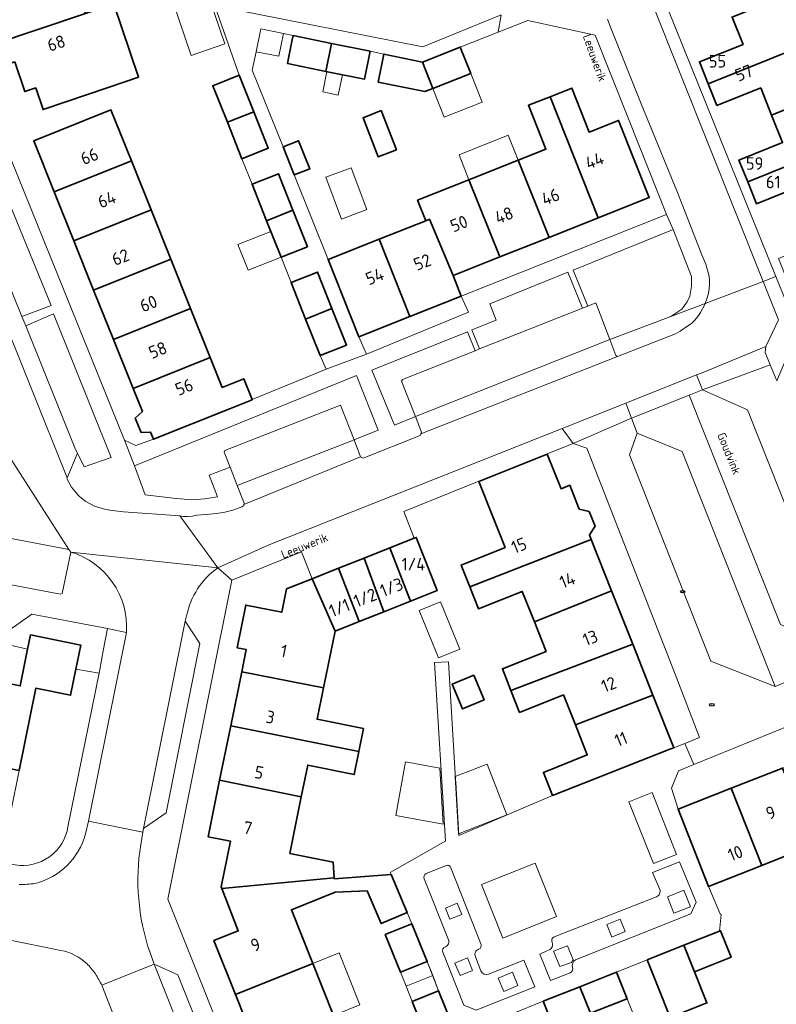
# Model space of a CAD drawing. Header units: metres. Extents: x 149984 to 156489, y 469398 to 478068.
# Tile 239 of 256: x 153401 to 153482, y 472098 to 472204. Entities that reach past the tile are written whole.
import ezdxf
from ezdxf.enums import TextEntityAlignment as Align

# ---------------------------------------------------------------- set-up
doc = ezdxf.new("R2010")
doc.units = ezdxf.units.M
doc.header["$LTSCALE"] = 0.75
for name, color, linetype, lineweight in [('B-WE-GR-BEPLANTING_CULTUUR_HEESTERS-GV', 252, 'Continuous', 18), ('B-WE-GR-GROENVOORZIENING-GV', 252, 'Continuous', 18), ('B-WE-IE-MEUBILAIR-S', 252, 'Continuous', 25), ('B-WE-OG-BEBOUWING-GV', 6, 'Continuous', 35), ('B-WE-OG-BEBOUWING-T18', 1, 'Continuous', 18), ('B-WE-OG-BEBOUWING_LAGE TRAFO-GV', 6, 'Continuous', 18), ('B-WE-OG-BEBOUWING_LUIFEL-GV', 6, 'Continuous', 18), ('B-WE-OG-BEBOUWING_OVERBOUWING-GV', 6, 'Continuous', 18), ('B-WE-OG-TERREIN_BEGROEID-GV', 252, 'Continuous', 18), ('B-WE-OG-TERREIN_ERF-GV', 252, 'Continuous', 18), ('B-WE-OG-TOPOGRAFIE-T18', 7, 'Continuous', 18), ('B-WE-VH-OPENVERHARDING_BETONSTRAATSTEEN-GV', 252, 'Continuous', 18), ('B-WE-VH-OPENVERHARDING_TEGEL-GV', 252, 'Continuous', 18)]:
    doc.layers.add(name, color=color, linetype=linetype, lineweight=lineweight)
doc.styles.add('NLCS-ISO', font='NLCS-ISO.ttf')
doc.styles.add('NLCS-ISO-M500-T18', font='NLCS-ISO.ttf', dxfattribs={"height": 0.9})
doc.styles.add('NLCS-ISO-M750-T18', font='NLCS-ISO.ttf', dxfattribs={"height": 1.35})

# ---------------------------------------------------------------- blocks, each defined once
blk = doc.blocks.new('SIE-MEUBILAIR_PUT_RIOOLPUT-SO')
blk.add_ellipse((0, 0), major_axis=(1.25, 0), ratio=0.54)
at = {"style": 'NLCS-ISO'}
blk.add_text('ri', height=0.75, dxfattribs=at).set_placement((-0.04, 0.07), align=Align.MIDDLE_CENTER)
blk = doc.blocks.new('SIE-MEUBILAIR_PUT_KOLK-SO')
blk.add_ellipse((0, 0), major_axis=(1.25, 0), ratio=0.54)
at = {"style": 'NLCS-ISO'}
blk.add_text('klk', height=0.75, dxfattribs=at).set_placement((0.03, 0), align=Align.MIDDLE_CENTER)

msp = doc.modelspace()

# ---------------------------------------------------------------- linework, layer by layer
at = {"layer": 'B-WE-GR-BEPLANTING_CULTUUR_HEESTERS-GV', "flags": 128}
for points in [[(153401.172, 472172.541), (153404.3, 472173.7), (153397.62, 472190.04), (153394.491, 472188.732), (153394.63, 472188.62)], [(153464.418, 472170.055), (153470.98, 472172.54), (153472.18, 472173.31), (153472.74, 472174.11), (153473.02, 472174.72), (153473.21, 472175.8), (153473.22, 472176.19), (153473.21, 472176.83), (153471.23, 472181.88), (153460.491, 472177.529), (153462.051, 472173.654), (153462.9, 472173.99)], [(153450.397, 472169.037), (153461.463, 472173.421), (153459.888, 472177.285), (153451.51, 472173.89), (153452.18, 472172.12), (153449.59, 472171.078)], [(153401.59, 472171.514), (153406.931, 472158.224), (153407.139, 472157.81), (153407.87, 472156.35), (153410.78, 472157.35), (153404.58, 472172.81)], [(153443.501, 472161.769), (153442.02, 472165.55), (153442.1, 472165.75), (153449.914, 472168.846), (153449.091, 472170.877), (153438.81, 472166.74), (153441.24, 472160.84)], [(153436.897, 472159.236), (153439.49, 472160.31), (153437.18, 472166.16), (153413.27, 472156.44), (153414.44, 472153.34), (153417.453, 472152.979), (153419.421, 472152.808), (153420.833, 472152.915), (153422.224, 472153.107), (153421.325, 472155.463), (153423.556, 472156.314), (153422.92, 472157.92), (153423, 472158.11), (153435.45, 472162.97)], [(153472.966, 472164.062), (153466.75, 472161.59), (153467.357, 472159.984), (153472.194, 472158.009), (153482.225, 472132.702), (153486.145, 472134.361), (153487.29, 472135.074), (153488.014, 472135.833), (153488.669, 472136.873), (153482.78, 472139.373)]]:
    msp.add_lwpolyline(points, close=True, dxfattribs=at)
for points in [[(153406.429, 472147.173), (153405.5, 472142.72), (153405.31, 472142.65), (153399.42, 472143.77), (153399.2, 472143.79), (153398.97, 472143.57), (153398.57, 472141.68), (153398.45, 472141.52), (153398.28, 472141.4), (153385.14, 472143.81), (153384.51, 472141.99), (153384.76, 472141.76), (153399.75, 472138.74), (153402.22, 472140.5), (153410.374, 472138.937)], [(153410.374, 472138.937), (153412.418, 472138.533)], [(153406.97, 472134.574), (153406.403, 472131.767), (153402.659, 472132.524), (153400.866, 472123.663), (153399.99, 472119.23), (153398.765, 472113.838), (153399.848, 472113.625), (153400.443, 472113.507)], [(153406.118, 472117.6), (153409.481, 472134.147), (153406.97, 472134.574)]]:
    msp.add_lwpolyline(points, dxfattribs=at)
at = {"layer": 'B-WE-GR-BEPLANTING_CULTUUR_HEESTERS-GV'}
for points in [[(153412.418, 472138.533, 0.3482773), (153406.429, 472147.173)], [(153400.443, 472113.507, 0.4146203), (153406.118, 472117.6)]]:
    msp.add_lwpolyline(points, format="xyb", dxfattribs=at)
at = {"layer": 'B-WE-GR-GROENVOORZIENING-GV', "flags": 128}
for points in [[(153473.083, 472109), (153472.383, 472110.767), (153470.618, 472110.068), (153471.318, 472108.301)], [(153447.206, 472107.655), (153448.487, 472108.168), (153448.004, 472109.374), (153446.723, 472108.861)], [(153466.078, 472106.33), (153465.526, 472107.671), (153464.085, 472107.078), (153464.637, 472105.737)], [(153460.488, 472103.29), (153459.869, 472104.802), (153458.362, 472104.211), (153459.027, 472102.574), (153460.298, 472102.996)], [(153448.302, 472101.606), (153449.644, 472102.155), (153449.096, 472103.494), (153447.754, 472102.945)], [(153454.533, 472100.522), (153453.935, 472101.963), (153452.413, 472101.331), (153453.011, 472099.89)]]:
    msp.add_lwpolyline(points, close=True, dxfattribs=at)
at = {"layer": 'B-WE-OG-BEBOUWING-GV', "flags": 128}
for points in [[(153397.767, 472207.725), (153398.782, 472204.719), (153392.107, 472202.463), (153392.917, 472200.069), (153408.009, 472205.131), (153406.178, 472210.551)], [(153475.003, 472197.579), (153488.021, 472202.815), (153485.894, 472208.102), (153477.57, 472204.755), (153478.755, 472201.809), (153474.06, 472199.921)], [(153408.009, 472205.131), (153392.917, 472200.069), (153393.726, 472197.675), (153400.393, 472199.929), (153401.473, 472196.737), (153402.648, 472197.134), (153403.436, 472194.804), (153410.54, 472197.206), (153413.707, 472198.277), (153411.043, 472206.157)], [(153488.021, 472202.815), (153475.003, 472197.579), (153475.945, 472195.236), (153480.649, 472197.128), (153481.832, 472194.187), (153490.146, 472197.531), (153492.866, 472198.625), (153490.741, 472203.909)], [(153430.292, 472202.499), (153429.844, 472200.317), (153429.763, 472199.923), (153429.729, 472199.759), (153433.864, 472198.911), (153434.48, 472201.919), (153430.346, 472202.766), (153430.296, 472202.52)], [(153434.48, 472201.919), (153433.864, 472198.911), (153438.007, 472198.062), (153438.624, 472201.07)], [(153445.389, 472197.062), (153449.451, 472198.663), (153448.318, 472201.516), (153444.265, 472199.909)], [(153445.389, 472197.062), (153444.265, 472199.909), (153440.113, 472200.765), (153439.497, 472197.757), (153444.532, 472196.725)], [(153426.103, 472194.56), (153424.54, 472198.489), (153421.705, 472197.362), (153423.271, 472193.425)], [(153492.267, 472192.258), (153490.146, 472197.531), (153481.832, 472194.187), (153483.014, 472191.246), (153478.31, 472189.354), (153479.255, 472187.007)], [(153454.56, 472189.35), (153457.876, 472181.043), (153463.164, 472183.142), (153457.991, 472196.185), (153455.668, 472195.264), (153457.544, 472190.533)], [(153463.164, 472183.142), (153468.659, 472185.324), (153465.361, 472193.633), (153462.192, 472192.376), (153460.316, 472197.107), (153457.991, 472196.185)], [(153404.641, 472185.958), (153412.938, 472189.283), (153410.743, 472194.759), (153402.445, 472191.433)], [(153426.103, 472194.56), (153423.271, 472193.425), (153424.832, 472189.499), (153427.667, 472190.627)], [(153439.811, 472194.684), (153437.864, 472193.926), (153439.51, 472189.698), (153441.457, 472190.456)], [(153492.267, 472192.258), (153479.255, 472187.007), (153480.199, 472184.659), (153484.902, 472186.551), (153486.087, 472183.606), (153494.418, 472186.91)], [(153429.265, 472190.77), (153430.467, 472187.761), (153432.128, 472188.424), (153430.925, 472191.433)], [(153406.762, 472180.667), (153415.06, 472183.993), (153412.938, 472189.283), (153404.641, 472185.958)], [(153454.56, 472189.35), (153449.262, 472187.25), (153452.578, 472178.94), (153457.876, 472181.043)], [(153427.484, 472182.832), (153430.315, 472183.967), (153428.757, 472187.884), (153425.923, 472186.757)], [(153445.001, 472182.986), (153447.551, 472176.944), (153452.578, 472178.94), (153449.262, 472187.25), (153443.731, 472185.057), (153444.616, 472182.826)], [(153415.06, 472183.993), (153406.762, 472180.667), (153408.883, 472175.377), (153417.181, 472178.702)], [(153430.315, 472183.967), (153427.484, 472182.832), (153429.042, 472178.913), (153431.877, 472180.041)], [(153447.551, 472176.944), (153445.001, 472182.986), (153444.616, 472182.826), (153439.588, 472180.834), (153442.886, 472172.514), (153448.435, 472174.713)], [(153442.886, 472172.514), (153439.588, 472180.834), (153434.104, 472178.66), (153437.402, 472170.34)], [(153419.311, 472173.39), (153417.181, 472178.702), (153408.883, 472175.377), (153411.014, 472170.063)], [(153431.693, 472172.247), (153434.524, 472173.385), (153432.967, 472177.299), (153430.132, 472176.172)], [(153421.423, 472168.121), (153419.311, 472173.39), (153411.014, 472170.063), (153413.127, 472164.794)], [(153434.524, 472173.385), (153431.693, 472172.247), (153433.256, 472168.318), (153436.091, 472169.445)], [(153423.623, 472162.635), (153425.938, 472163.563), (153425.929, 472163.586), (153425.03, 472165.829), (153422.714, 472164.901), (153421.423, 472168.121), (153413.127, 472164.794), (153414.133, 472162.285), (153413.359, 472161.593), (153413.993, 472160.044), (153415.012, 472160.092), (153415.326, 472159.309)], [(153449.363, 472143.423), (153462.416, 472148.539), (153462.221, 472149.031), (153462.827, 472149.948), (153462.196, 472151.537), (153461.127, 472151.791), (153460.11, 472154.357), (153459.172, 472153.985), (153457.694, 472157.693), (153450.31, 472154.751), (153451.78, 472151.055), (153453.145, 472147.653), (153448.432, 472145.77)], [(153440.738, 472147.615), (153442.988, 472141.897), (153445.83, 472143.03), (153443.584, 472148.743), (153443.365, 472148.656)], [(153464.609, 472143.01), (153462.416, 472148.539), (153449.363, 472143.423), (153450.294, 472141.076), (153455.006, 472142.945), (153456.306, 472139.665)], [(153442.988, 472141.897), (153440.738, 472147.615), (153437.972, 472146.518), (153440.121, 472140.755)], [(153437.972, 472146.518), (153435.22, 472145.427), (153437.457, 472139.693), (153440.121, 472140.755)], [(153432.394, 472144.307), (153434.856, 472138.656), (153437.457, 472139.693), (153435.22, 472145.427)], [(153434.856, 472138.656), (153432.394, 472144.307), (153429.631, 472143.211), (153429.118, 472140.692), (153425.256, 472141.476), (153424.317, 472136.871), (153425.297, 472136.672), (153424.812, 472134.29), (153433.611, 472132.549)], [(153453.786, 472132.271), (153466.884, 472137.274), (153464.609, 472143.01), (153456.306, 472139.665), (153457.567, 472136.486), (153452.855, 472134.617)], [(153400.866, 472123.663), (153402.659, 472132.524), (153406.403, 472131.767), (153406.97, 472134.574), (153407.492, 472137.158), (153402.091, 472138.248), (153401.782, 472136.718), (153400.985, 472132.767), (153396.848, 472133.6), (153395.083, 472124.827)], [(153466.884, 472137.274), (153453.786, 472132.271), (153454.716, 472129.924), (153459.428, 472131.793), (153460.709, 472128.564), (153469.063, 472131.778)], [(153424.812, 472134.29), (153423.627, 472128.479), (153437.403, 472125.696), (153437.902, 472128.167), (153432.924, 472129.181), (153433.611, 472132.549)], [(153447.451, 472132.948), (153448.557, 472130.292), (153450.888, 472131.263), (153449.783, 472133.919)], [(153460.709, 472128.564), (153461.989, 472125.335), (153457.277, 472123.466), (153458.261, 472120.984), (153462.973, 472122.852), (153470.893, 472125.943), (153471.312, 472126.107), (153469.063, 472131.778)], [(153422.434, 472122.631), (153431.225, 472120.847), (153431.917, 472124.243), (153436.904, 472123.227), (153437.403, 472125.696), (153423.627, 472128.479)], [(153477.484, 472121.755), (153480.762, 472113.44), (153483.363, 472114.466), (153484.982, 472110.46), (153485.633, 472110.184), (153488.149, 472111.201), (153486.352, 472115.646), (153483.003, 472123.93)], [(153431.225, 472120.847), (153422.434, 472122.631), (153421.192, 472116.539), (153423.612, 472116.046), (153422.59, 472111.16), (153422.666, 472110.966), (153434.764, 472112.116), (153434.636, 472113.799), (153429.982, 472114.748)], [(153480.762, 472113.44), (153477.484, 472121.755), (153471.759, 472119.498), (153475.038, 472111.181)], [(153424.143, 472099.547), (153432.468, 472102.887), (153430.155, 472108.676), (153434.882, 472110.565), (153438.324, 472110.703), (153439.805, 472107.197), (153442.618, 472108.384), (153440.9, 472112.454), (153434.774, 472111.988), (153434.764, 472112.116), (153422.666, 472110.966), (153424.432, 472106.422), (153421.814, 472105.376)], [(153443.131, 472107.169), (153440.259, 472106.013), (153441.895, 472101.947), (153444.767, 472103.103)], [(153473.524, 472101.99), (153477.47, 472103.562), (153476.331, 472106.423), (153476.204, 472106.372), (153472.396, 472104.855)], [(153472.396, 472104.855), (153468.439, 472103.279), (153469.579, 472100.418), (153470.913, 472097.07), (153474.858, 472098.642), (153473.524, 472101.99)], [(153432.468, 472102.887), (153424.143, 472099.547), (153426.376, 472093.959), (153434.695, 472097.313)], [(153462.338, 472097.534), (153466.174, 472099.062), (153466.28, 472099.104), (153465.14, 472101.965), (153461.189, 472100.391)], [(153447.571, 472096.027), (153445.994, 472099.946), (153443.16, 472098.805), (153444.735, 472094.89)], [(153462.338, 472097.534), (153461.189, 472100.391), (153457.257, 472098.825), (153458.396, 472095.964)]]:
    msp.add_lwpolyline(points, close=True, dxfattribs=at)
at = {"layer": 'B-WE-OG-BEBOUWING_LAGE TRAFO-GV', "flags": 128}
msp.add_lwpolyline([(153429.304, 472202.978), (153426.854, 472203.476), (153426.356, 472201.026), (153428.806, 472200.528)], close=True, dxfattribs=at)
at = {"layer": 'B-WE-OG-BEBOUWING_LUIFEL-GV', "flags": 128}
for points in [[(153433.975, 472198.888), (153433.527, 472196.702), (153435.207, 472196.357), (153435.655, 472198.544)], [(153449.451, 472198.663), (153445.389, 472197.062), (153446.613, 472193.979), (153450.671, 472195.591)], [(153449.262, 472187.25), (153454.56, 472189.35), (153453.492, 472192.027), (153448.199, 472189.915)], [(153429.042, 472178.913), (153427.942, 472181.679), (153424.395, 472180.268), (153425.495, 472177.502)], [(153432.468, 472102.887), (153434.695, 472097.313), (153437.54, 472098.454), (153435.305, 472104.025)], [(153441.895, 472101.947), (153442.498, 472100.449), (153445.37, 472101.605), (153444.767, 472103.103)], [(153445.37, 472101.605), (153442.498, 472100.449), (153443.16, 472098.805), (153445.994, 472099.946)], [(153462.338, 472097.534), (153463.289, 472095.168), (153467.226, 472096.752), (153466.28, 472099.104)]]:
    msp.add_lwpolyline(points, close=True, dxfattribs=at)
at = {"layer": 'B-WE-OG-BEBOUWING_OVERBOUWING-GV', "flags": 128}
for points in [[(153419.36, 472200.634), (153422.984, 472201.86), (153420.479, 472209.264), (153420.172, 472209.16), (153416.855, 472208.037)], [(153433.863, 472187.515), (153435.549, 472183.012), (153438.271, 472184.03), (153436.586, 472188.534)], [(153446.194, 472141.828), (153443.899, 472140.887), (153445.99, 472135.788), (153448.285, 472136.73)], [(153446.129, 472123.898), (153442.437, 472124.579), (153441.378, 472118.835), (153446.5, 472117.891)], [(153451.226, 472124.358), (153447.797, 472123.029), (153448.136, 472116.864), (153453.348, 472118.883)]]:
    msp.add_lwpolyline(points, close=True, dxfattribs=at)
at = {"layer": 'B-WE-OG-TERREIN_BEGROEID-GV', "flags": 128}
for points in [[(153405.352, 472104.3), (153399.731, 472105.422)], [(153438.384, 472023.13), (153423.695, 472060.073), (153425.609, 472060.806), (153425.167, 472061.88), (153411.402, 472096.338), (153409.749, 472100.558)]]:
    msp.add_lwpolyline(points, dxfattribs=at)
at = {"layer": 'B-WE-OG-TERREIN_BEGROEID-GV'}
for points in [[(153408.133, 472102.892, 0.1381644), (153405.352, 472104.3)], [(153409.066, 472101.769, 0.0467429), (153408.133, 472102.892)], [(153409.749, 472100.558, 0.04541), (153409.066, 472101.769)]]:
    msp.add_lwpolyline(points, format="xyb", dxfattribs=at)
at = {"layer": 'B-WE-OG-TERREIN_ERF-GV', "flags": 128}
for points in [[(153400.703, 472226.749), (153403.194, 472227.591), (153405.009, 472222.221), (153406.839, 472216.778), (153404.356, 472215.943), (153406.178, 472210.551), (153408.009, 472205.131), (153411.043, 472206.157), (153413.707, 472198.277), (153410.54, 472197.206), (153403.436, 472194.804), (153402.648, 472197.134), (153401.473, 472196.737), (153400.393, 472199.929)], [(153398.49, 472193.06), (153412.2, 472159.22), (153413.42, 472158.63), (153415.326, 472159.309), (153415.012, 472160.092), (153413.993, 472160.044), (153413.359, 472161.593), (153414.133, 472162.285), (153413.127, 472164.794), (153411.014, 472170.063), (153408.883, 472175.377), (153406.762, 472180.667), (153404.641, 472185.958), (153402.445, 472191.433), (153410.743, 472194.759), (153412.938, 472189.283), (153415.06, 472183.993), (153417.181, 472178.702), (153419.311, 472173.39), (153421.423, 472168.121), (153422.714, 472164.901), (153425.03, 472165.829), (153425.929, 472163.586), (153433.89, 472166.87), (153433.256, 472168.318), (153431.693, 472172.247), (153430.132, 472176.172), (153429.042, 472178.913), (153427.484, 472182.832), (153425.923, 472186.757), (153424.832, 472189.499), (153423.271, 472193.425), (153421.705, 472197.362), (153424.54, 472198.489), (153416.515, 472221.424)], [(153423.26, 472205.72), (153444.3, 472201.55), (153452.73, 472205)], [(153470.65, 472205.64), (153482.281, 472176.82), (153483.92, 472172.76), (153484.17, 472172.69), (153484.89, 472170.6), (153490.421, 472172.83), (153489.156, 472175.975), (153484.453, 472174.084), (153483.511, 472176.426), (153482.568, 472178.768), (153487.272, 472180.66), (153486.087, 472183.606), (153484.902, 472186.551), (153480.199, 472184.659), (153479.255, 472187.007), (153478.31, 472189.354), (153483.014, 472191.246), (153481.832, 472194.187), (153480.649, 472197.128), (153475.945, 472195.236), (153475.003, 472197.579), (153474.06, 472199.921), (153478.755, 472201.809), (153477.57, 472204.755)], [(153426.376, 472093.959), (153424.143, 472099.547), (153421.814, 472105.376), (153424.432, 472106.422), (153422.666, 472110.966), (153422.59, 472111.16), (153423.612, 472116.046), (153421.192, 472116.539), (153422.434, 472122.631), (153423.627, 472128.479), (153424.812, 472134.29), (153425.297, 472136.672), (153424.317, 472136.871), (153425.256, 472141.476), (153429.118, 472140.692), (153429.631, 472143.211), (153432.394, 472144.307), (153431.253, 472147.188), (153423.76, 472144.14), (153416.879, 472109.82), (153433.935, 472067.093)], [(153483.363, 472114.466), (153480.762, 472113.44), (153475.038, 472111.181), (153476.3, 472108.23), (153476.383, 472108.168), (153476.204, 472106.372), (153476.331, 472106.423), (153477.47, 472103.562), (153473.524, 472101.99), (153474.858, 472098.642), (153470.913, 472097.07), (153469.579, 472100.418), (153468.439, 472103.279), (153465.14, 472101.965), (153466.28, 472099.104), (153466.174, 472099.062), (153462.338, 472097.534)], [(153444.735, 472094.89), (153443.16, 472098.805), (153445.994, 472099.946), (153444.767, 472103.103), (153441.895, 472101.947), (153440.259, 472106.013), (153443.131, 472107.169), (153442.618, 472108.384), (153439.805, 472107.197), (153438.324, 472110.703), (153434.882, 472110.565), (153430.155, 472108.676), (153432.468, 472102.887), (153434.695, 472097.313)], [(153458.396, 472095.964), (153457.257, 472098.825), (153453.912, 472097.492)]]:
    msp.add_lwpolyline(points, dxfattribs=at)
for points in [[(153449.262, 472187.25), (153454.56, 472189.35), (153457.544, 472190.533), (153455.668, 472195.264), (153457.991, 472196.185), (153460.316, 472197.107), (153462.192, 472192.376), (153465.361, 472193.633), (153468.659, 472185.324), (153463.164, 472183.142), (153457.876, 472181.043), (153452.578, 472178.94), (153447.551, 472176.944), (153448.435, 472174.713), (153470.5, 472183.5), (153466.44, 472193.81), (153462.83, 472202.81), (153455.58, 472204.39), (153452.405, 472203.133), (153448.318, 472201.516), (153449.451, 472198.663), (153445.389, 472197.062), (153444.532, 472196.725), (153439.497, 472197.757), (153440.113, 472200.765), (153438.624, 472201.07), (153438.007, 472198.062), (153433.864, 472198.911), (153429.729, 472199.759), (153429.763, 472199.923), (153429.844, 472200.317), (153430.292, 472202.499), (153430.296, 472202.52), (153430.346, 472202.766), (153429.304, 472202.978), (153428.806, 472200.528), (153426.356, 472201.026), (153425.955, 472199.053), (153429.265, 472190.77), (153430.925, 472191.433), (153432.128, 472188.424), (153430.467, 472187.761), (153434.104, 472178.66), (153439.588, 472180.834), (153444.616, 472182.826), (153443.731, 472185.057)], [(153439.811, 472194.684), (153441.457, 472190.456), (153439.51, 472189.698), (153437.864, 472193.926)], [(153442.886, 472172.514), (153437.402, 472170.34), (153438.24, 472168.47), (153449.22, 472172.99), (153448.435, 472174.713)], [(153462.416, 472148.539), (153464.609, 472143.01), (153466.884, 472137.274), (153469.063, 472131.778), (153471.312, 472126.107), (153472.494, 472126.586), (153474.06, 472127.22), (153471.46, 472134.03), (153461.94, 472158.37), (153460.48, 472158.85), (153450.49, 472154.87), (153442.27, 472151.53), (153443.365, 472148.656), (153443.584, 472148.743), (153445.83, 472143.03), (153442.988, 472141.897), (153440.121, 472140.755), (153437.457, 472139.693), (153434.856, 472138.656), (153433.611, 472132.549), (153432.924, 472129.181), (153437.902, 472128.167), (153437.403, 472125.696), (153436.904, 472123.227), (153431.917, 472124.243), (153431.225, 472120.847), (153429.982, 472114.748), (153434.636, 472113.799), (153434.764, 472112.116), (153434.774, 472111.988), (153440.9, 472112.454), (153440.8, 472112.69), (153446.51, 472115.96), (153446.726, 472116.052), (153445.551, 472135.272), (153447.077, 472135.342), (153447.817, 472122.695), (153447.835, 472122.382), (153448.169, 472116.669), (153458.261, 472120.984), (153457.277, 472123.466), (153461.989, 472125.335), (153460.709, 472128.564), (153459.428, 472131.793), (153454.716, 472129.924), (153453.786, 472132.271), (153452.855, 472134.617), (153457.567, 472136.486), (153456.306, 472139.665), (153455.006, 472142.945), (153450.294, 472141.076), (153449.363, 472143.423), (153448.432, 472145.77), (153453.145, 472147.653), (153451.78, 472151.055), (153450.31, 472154.751), (153457.694, 472157.693), (153459.172, 472153.985), (153460.11, 472154.357), (153461.127, 472151.791), (153462.196, 472151.537), (153462.827, 472149.948), (153462.221, 472149.031)], [(153380.361, 472138.473), (153378.507, 472138.844), (153379.045, 472141.53), (153371.497, 472143.043), (153371.477, 472142.945), (153370.958, 472140.357), (153368.965, 472140.756), (153368.666, 472139.271), (153374.302, 472138.137), (153379.939, 472137.003), (153385.575, 472135.868), (153391.212, 472134.734), (153396.848, 472133.6), (153400.985, 472132.767), (153401.782, 472136.718), (153393.998, 472138.533), (153393.458, 472135.837), (153391.576, 472136.214), (153389.694, 472136.591), (153390.209, 472139.164), (153390.234, 472139.287), (153382.751, 472140.787), (153382.214, 472138.101)], [(153447.451, 472132.948), (153449.783, 472133.919), (153450.888, 472131.263), (153448.557, 472130.292)], [(153471.759, 472119.498), (153477.484, 472121.755), (153483.003, 472123.93), (153488.588, 472126.132), (153494.297, 472128.382), (153500.022, 472130.639), (153500.531, 472129.346), (153503.387, 472130.47), (153495.829, 472133.055), (153495.393, 472132.897), (153491.772, 472131.589), (153488.26, 472130.32), (153473.451, 472124.297), (153471.81, 472123.63), (153471.07, 472121.76)]]:
    msp.add_lwpolyline(points, close=True, dxfattribs=at)
at = {"layer": 'B-WE-VH-OPENVERHARDING_BETONSTRAATSTEEN-GV', "flags": 128}
for points in [[(153416.515, 472221.424), (153424.54, 472198.489), (153426.103, 472194.56), (153427.667, 472190.627), (153424.832, 472189.499), (153425.923, 472186.757), (153428.757, 472187.884), (153430.315, 472183.967), (153431.877, 472180.041), (153429.042, 472178.913), (153430.132, 472176.172), (153432.967, 472177.299), (153434.524, 472173.385), (153436.091, 472169.445), (153433.256, 472168.318), (153433.89, 472166.87), (153438.24, 472168.47), (153437.402, 472170.34), (153434.104, 472178.66), (153430.467, 472187.761), (153429.265, 472190.77), (153425.955, 472199.053), (153426.356, 472201.026), (153426.854, 472203.476), (153429.304, 472202.978), (153430.346, 472202.766), (153434.48, 472201.919), (153438.624, 472201.07), (153440.113, 472200.765), (153444.265, 472199.909), (153448.318, 472201.516), (153452.405, 472203.133), (153452.73, 472205), (153444.3, 472201.55), (153423.26, 472205.72)], [(153464.17, 472204.53), (153464.57, 472203.49), (153467.78, 472195.41), (153471.69, 472185.88), (153474.33, 472179.17), (153474.76, 472178.15), (153474.94, 472177.53), (153475.06, 472177.02), (153475.13, 472176.48), (153475.14, 472175.99), (153475.1, 472175.53), (153475.03, 472175.04), (153474.86, 472174.43), (153474.675, 472173.939), (153480.921, 472176.305), (153469.024, 472206.129)], [(153399.51, 472157.93), (153406.213, 472147.466), (153406.429, 472147.173), (153422.23, 472145.48), (153418.145, 472151.06), (153412.09, 472151.51), (153410.62, 472151.67), (153410.05, 472151.79), (153408.98, 472152.13), (153408.5, 472152.35), (153408.04, 472152.62), (153407.64, 472152.91), (153407.26, 472153.26), (153406.85, 472153.72), (153406.51, 472154.17), (153406.01, 472155.08), (153406.038, 472155.149), (153398.18, 472174.67)], [(153482.381, 472165.605), (153481.675, 472167.337), (153474.374, 472164.621), (153479.222, 472162.467), (153488.546, 472139.005)], [(153486.145, 472134.361), (153482.225, 472132.702), (153475.291, 472135.418), (153466.528, 472157.641), (153467.357, 472159.984), (153466.75, 472161.59), (153460.48, 472158.85), (153461.94, 472158.37), (153471.46, 472134.03), (153474.06, 472127.22), (153472.494, 472126.586), (153473.451, 472124.297), (153488.26, 472130.32)], [(153422.23, 472145.48), (153406.429, 472147.173)], [(153414.242, 472117.422), (153418.741, 472139.74), (153418.885, 472140.297)], [(153412.418, 472138.533), (153408.327, 472118.218), (153414.163, 472117.044), (153414.242, 472117.422)], [(153413.944, 472115.667), (153414.163, 472117.044), (153408.327, 472118.218), (153407.99, 472116.84)], [(153460.733, 472103.278), (153473.143, 472108.227), (153473.693, 472109.494), (153471.93, 472113.841), (153468.995, 472112.675), (153469.786, 472110.857)], [(153446.743, 472113.418), (153444.677, 472112.574)], [(153450.542, 472105.021), (153447.933, 472111.639), (153447.331, 472113.18)], [(153399.458, 472111.616), (153398.315, 472105.74), (153399.731, 472105.422), (153405.352, 472104.3)], [(153444.431, 472111.988), (153447.048, 472105.44)], [(153469.44, 472110.085), (153458.441, 472105.762)], [(153409.749, 472100.558), (153415.394, 472102.824), (153414.918, 472104.145)], [(153446.454, 472104.115), (153448.707, 472098.413), (153450.025, 472097.878), (153456.34, 472100.395), (153455.156, 472103.263), (153451.349, 472101.733)], [(153457.881, 472104.358), (153457.568, 472104.206), (153456.887, 472103.911)], [(153450.556, 472102.086), (153449.954, 472103.621)], [(153456.887, 472103.911), (153458.036, 472101.057), (153460.151, 472101.899)]]:
    msp.add_lwpolyline(points, dxfattribs=at)
for points in [[(153482.281, 472176.82), (153470.65, 472205.64), (153470.11, 472205.54), (153469.83, 472205.58), (153469.5, 472205.71), (153469.23, 472205.91), (153469.024, 472206.129), (153480.921, 472176.305)], [(153407.139, 472157.81), (153406.931, 472158.224), (153401.59, 472171.514), (153401.172, 472172.541), (153394.63, 472188.62), (153394.491, 472188.732), (153394.42, 472188.79), (153392.32, 472189.92), (153392.17, 472190.09), (153398.18, 472174.67), (153406.038, 472155.149)], [(153474.353, 472166.478), (153481.2, 472169.3), (153482.57, 472172.17), (153480.921, 472176.305), (153474.675, 472173.939), (153474.63, 472173.82), (153474.17, 472172.94), (153473.88, 472172.52), (153473.56, 472172.14), (153473.19, 472171.79), (153472.83, 472171.51), (153471.98, 472170.94), (153471.48, 472170.67), (153465.26, 472168.21), (153465.233, 472168.23), (153444.096, 472159.885), (153444.03, 472159.73), (153437.89, 472157.27), (153437.6, 472157.42), (153425.054, 472152.29), (153425.03, 472152.19), (153424.83, 472152.04), (153423.85, 472151.69), (153422.98, 472151.48), (153422.11, 472151.33), (153421.4, 472151.24), (153419.98, 472151.13), (153419.52, 472151.04), (153418.94, 472151.01), (153418.52, 472151.01), (153418.145, 472151.06), (153422.23, 472145.48), (153427.65, 472147.91), (153459.277, 472160.484), (153466.137, 472163.211), (153473.734, 472166.232)], [(153450.397, 472169.037), (153449.914, 472168.846), (153442.1, 472165.75), (153442.02, 472165.55), (153443.501, 472161.769), (153464.418, 472170.055), (153462.9, 472173.99), (153462.051, 472173.654), (153461.463, 472173.421)], [(153444.096, 472159.885), (153465.233, 472168.23), (153465.08, 472168.34), (153464.418, 472170.055), (153443.501, 472161.769), (153444.17, 472160.06)], [(153481.675, 472167.337), (153481.14, 472168.65), (153481.2, 472169.3), (153474.353, 472166.478), (153473.734, 472166.232), (153474.374, 472164.621)], [(153474.374, 472164.621), (153472.966, 472164.062), (153482.78, 472139.373), (153488.669, 472136.873), (153488.733, 472137.673), (153488.546, 472139.005), (153479.222, 472162.467)], [(153424.34, 472154.335), (153436.897, 472159.236), (153435.45, 472162.97), (153423, 472158.11), (153422.92, 472157.92), (153423.556, 472156.314)], [(153466.137, 472163.211), (153459.277, 472160.484), (153460.48, 472158.85), (153466.75, 472161.59)], [(153437.6, 472157.42), (153436.897, 472159.236), (153424.34, 472154.335), (153425.09, 472152.44), (153425.054, 472152.29)], [(153467.357, 472159.984), (153466.528, 472157.641), (153475.291, 472135.418), (153482.225, 472132.702), (153472.194, 472158.009)], [(153396.827, 472156.733), (153387.506, 472153.422), (153379.394, 472155.623), (153372.893, 472153.239), (153374.408, 472149.109), (153385.562, 472146.777), (153386.024, 472148.629), (153399.516, 472146.154), (153399.991, 472148.649), (153406.213, 472147.466), (153399.51, 472157.93), (153399.41, 472157.41), (153399.18, 472157.02), (153398.91, 472156.89), (153398.65, 472156.83)], [(153374.408, 472149.109), (153373.6, 472144.51), (153373.656, 472144.216), (153384.51, 472141.99), (153385.14, 472143.81), (153398.28, 472141.4), (153398.45, 472141.52), (153398.57, 472141.68), (153398.97, 472143.57), (153399.2, 472143.79), (153399.42, 472143.77), (153405.31, 472142.65), (153405.5, 472142.72), (153406.429, 472147.173), (153406.213, 472147.466), (153399.991, 472148.649), (153399.516, 472146.154), (153386.024, 472148.629), (153385.562, 472146.777)], [(153418.741, 472139.74), (153414.242, 472117.422), (153416.676, 472119.096), (153420.324, 472137.326)], [(153473.083, 472109), (153471.318, 472108.301), (153470.618, 472110.068), (153472.383, 472110.767)], [(153447.206, 472107.655), (153446.723, 472108.861), (153448.004, 472109.374), (153448.487, 472108.168)], [(153466.078, 472106.33), (153464.637, 472105.737), (153464.085, 472107.078), (153465.526, 472107.671)], [(153460.488, 472103.29), (153460.298, 472102.996), (153459.027, 472102.574), (153458.362, 472104.211), (153459.869, 472104.802)], [(153448.302, 472101.606), (153447.754, 472102.945), (153449.096, 472103.494), (153449.644, 472102.155)], [(153428.964, 472068.713), (153415.394, 472102.824), (153409.749, 472100.558), (153411.402, 472096.338), (153425.167, 472061.88), (153425.609, 472060.806), (153431.248, 472062.988), (153430.634, 472064.489)], [(153415.394, 472102.824), (153428.964, 472068.713), (153430.051, 472071.373), (153417.935, 472101.686)], [(153454.533, 472100.522), (153453.011, 472099.89), (153452.413, 472101.331), (153453.935, 472101.963)]]:
    msp.add_lwpolyline(points, close=True, dxfattribs=at)
at = {"layer": 'B-WE-VH-OPENVERHARDING_BETONSTRAATSTEEN-GV'}
for points in [[(153406.429, 472147.173, -0.3482773), (153412.418, 472138.533)], [(153418.885, 472140.297, -0.1888141), (153422.23, 472145.48)], [(153407.99, 472116.84, -0.2746956), (153402.606, 472111.514)], [(153414.918, 472104.145, -0.1215042), (153413.944, 472115.667)], [(153444.677, 472112.574, 0.3892532), (153444.431, 472111.988)], [(153447.331, 472113.18, 0.4484732), (153446.743, 472113.418)], [(153402.606, 472111.514, -0.0565234), (153400.873, 472111.412)], [(153469.786, 472110.857, -0.4222272), (153469.44, 472110.085)], [(153447.048, 472105.44, -0.4609518), (153446.731, 472104.696)], [(153458.199, 472105.138, -0.4303284), (153457.881, 472104.358)], [(153458.441, 472105.762, 0.3945531), (153458.199, 472105.138)], [(153405.352, 472104.3, -0.1381644), (153408.133, 472102.892)], [(153446.731, 472104.696, 0.4357094), (153446.454, 472104.115)], [(153449.954, 472103.621, -0.4435912), (153450.303, 472104.425)], [(153450.303, 472104.425, 0.4543084), (153450.542, 472105.021)], [(153460.415, 472102.492, -0.3766984), (153460.733, 472103.278)], [(153408.133, 472102.892, -0.0467429), (153409.066, 472101.769)], [(153451.349, 472101.733, -0.3791084), (153450.556, 472102.086)], [(153460.151, 472101.899, 0.3578922), (153460.415, 472102.492)], [(153409.066, 472101.769, -0.04541), (153409.749, 472100.558)]]:
    msp.add_lwpolyline(points, format="xyb", dxfattribs=at)
at = {"layer": 'B-WE-VH-OPENVERHARDING_TEGEL-GV', "flags": 128}
for points in [[(153452.73, 472205), (153452.405, 472203.133), (153455.58, 472204.39), (153462.83, 472202.81), (153466.44, 472193.81), (153470.5, 472183.5), (153471.23, 472181.88), (153473.21, 472176.83), (153473.22, 472176.19), (153473.21, 472175.8), (153473.02, 472174.72), (153472.74, 472174.11), (153472.18, 472173.31), (153470.98, 472172.54), (153474.675, 472173.939), (153474.86, 472174.43), (153475.03, 472175.04), (153475.1, 472175.53), (153475.14, 472175.99), (153475.13, 472176.48), (153475.06, 472177.02), (153474.94, 472177.53), (153474.76, 472178.15), (153474.33, 472179.17), (153471.69, 472185.88), (153467.78, 472195.41), (153464.57, 472203.49), (153464.17, 472204.53)], [(153397.62, 472190.04), (153404.3, 472173.7), (153401.172, 472172.541), (153401.59, 472171.514), (153404.58, 472172.81), (153410.78, 472157.35), (153407.87, 472156.35), (153407.139, 472157.81), (153406.038, 472155.149), (153406.01, 472155.08), (153406.51, 472154.17), (153406.85, 472153.72), (153407.26, 472153.26), (153407.64, 472152.91), (153408.04, 472152.62), (153408.5, 472152.35), (153408.98, 472152.13), (153410.05, 472151.79), (153410.62, 472151.67), (153412.09, 472151.51), (153418.145, 472151.06), (153418.52, 472151.01), (153418.94, 472151.01), (153419.52, 472151.04), (153419.98, 472151.13), (153421.4, 472151.24), (153422.11, 472151.33), (153422.98, 472151.48), (153423.85, 472151.69), (153424.83, 472152.04), (153425.03, 472152.19), (153425.054, 472152.29), (153425.09, 472152.44), (153424.34, 472154.335), (153423.556, 472156.314), (153421.325, 472155.463), (153422.224, 472153.107), (153420.833, 472152.915), (153419.421, 472152.808), (153417.453, 472152.979), (153414.44, 472153.34), (153413.27, 472156.44), (153412.2, 472159.22), (153398.49, 472193.06)], [(153433.935, 472067.093), (153416.879, 472109.82), (153423.76, 472144.14), (153422.23, 472145.48)], [(153393.998, 472138.533), (153401.782, 472136.718), (153402.091, 472138.248), (153407.492, 472137.158), (153406.97, 472134.574), (153409.481, 472134.147), (153409.894, 472136.53), (153410.374, 472138.937), (153402.22, 472140.5), (153399.75, 472138.74)], [(153418.885, 472140.297), (153418.741, 472139.74), (153420.324, 472137.326), (153416.676, 472119.096), (153414.242, 472117.422), (153414.163, 472117.044), (153413.944, 472115.667)], [(153412.418, 472138.533), (153410.374, 472138.937), (153409.894, 472136.53), (153409.481, 472134.147), (153406.118, 472117.6)], [(153407.99, 472116.84), (153408.327, 472118.218), (153412.418, 472138.533)], [(153453.912, 472097.492), (153457.257, 472098.825), (153461.189, 472100.391), (153465.14, 472101.965), (153468.439, 472103.279), (153472.396, 472104.855), (153476.204, 472106.372), (153476.383, 472108.168), (153476.3, 472108.23), (153475.038, 472111.181), (153471.759, 472119.498), (153471.07, 472121.76), (153471.81, 472123.63), (153473.451, 472124.297), (153472.494, 472126.586), (153471.312, 472126.107), (153470.893, 472125.943), (153462.973, 472122.852), (153458.261, 472120.984), (153448.169, 472116.669), (153447.835, 472122.382), (153447.817, 472122.695), (153447.077, 472135.342), (153445.551, 472135.272), (153446.726, 472116.052), (153446.51, 472115.96), (153440.8, 472112.69), (153440.9, 472112.454), (153442.618, 472108.384), (153443.131, 472107.169), (153444.767, 472103.103), (153445.994, 472099.946), (153447.571, 472096.027)], [(153469.786, 472110.857), (153468.995, 472112.675), (153471.93, 472113.841), (153473.693, 472109.494), (153473.143, 472108.227), (153460.733, 472103.278)], [(153444.677, 472112.574), (153446.743, 472113.418)], [(153447.331, 472113.18), (153447.933, 472111.639), (153450.542, 472105.021)], [(153447.048, 472105.44), (153444.431, 472111.988)], [(153458.441, 472105.762), (153469.44, 472110.085)], [(153414.918, 472104.145), (153415.394, 472102.824), (153417.935, 472101.686), (153430.051, 472071.373), (153428.964, 472068.713), (153430.634, 472064.489), (153431.248, 472062.988), (153433.122, 472063.713), (153432.127, 472066.198), (153433.98, 472066.98), (153433.935, 472067.093)], [(153451.349, 472101.733), (153455.156, 472103.263), (153456.34, 472100.395), (153450.025, 472097.878), (153448.707, 472098.413), (153446.454, 472104.115)], [(153460.151, 472101.899), (153458.036, 472101.057), (153456.887, 472103.911), (153457.568, 472104.206), (153457.881, 472104.358)], [(153449.954, 472103.621), (153450.556, 472102.086)]]:
    msp.add_lwpolyline(points, dxfattribs=at)
for points in [[(153425.929, 472163.586), (153425.938, 472163.563), (153423.623, 472162.635), (153415.326, 472159.309), (153413.42, 472158.63), (153412.2, 472159.22), (153413.27, 472156.44), (153437.18, 472166.16), (153439.49, 472160.31), (153436.897, 472159.236), (153437.6, 472157.42), (153437.89, 472157.27), (153444.03, 472159.73), (153444.096, 472159.885), (153444.17, 472160.06), (153443.501, 472161.769), (153441.24, 472160.84), (153438.81, 472166.74), (153449.091, 472170.877), (153449.914, 472168.846), (153450.397, 472169.037), (153449.59, 472171.078), (153452.18, 472172.12), (153451.51, 472173.89), (153459.888, 472177.285), (153461.463, 472173.421), (153462.051, 472173.654), (153460.491, 472177.529), (153471.23, 472181.88), (153470.5, 472183.5), (153448.435, 472174.713), (153449.22, 472172.99), (153438.24, 472168.47), (153433.89, 472166.87)], [(153481.2, 472169.3), (153481.14, 472168.65), (153481.675, 472167.337), (153482.381, 472165.605), (153483.59, 472168.5), (153485.369, 472169.209), (153484.89, 472170.6), (153484.17, 472172.69), (153483.92, 472172.76), (153482.281, 472176.82), (153480.921, 472176.305), (153482.57, 472172.17)], [(153465.233, 472168.23), (153465.26, 472168.21), (153471.48, 472170.67), (153471.98, 472170.94), (153472.83, 472171.51), (153473.19, 472171.79), (153473.56, 472172.14), (153473.88, 472172.52), (153474.17, 472172.94), (153474.63, 472173.82), (153474.675, 472173.939), (153470.98, 472172.54), (153464.418, 472170.055), (153465.08, 472168.34)], [(153472.966, 472164.062), (153474.374, 472164.621), (153473.734, 472166.232), (153466.137, 472163.211), (153466.75, 472161.59)], [(153443.365, 472148.656), (153442.27, 472151.53), (153450.49, 472154.87), (153460.48, 472158.85), (153459.277, 472160.484), (153427.65, 472147.91), (153422.23, 472145.48), (153423.76, 472144.14), (153431.253, 472147.188), (153432.394, 472144.307), (153435.22, 472145.427), (153437.972, 472146.518), (153440.738, 472147.615)], [(153468.98, 472121.285), (153466.46, 472120.305), (153469.119, 472113.649), (153471.586, 472114.606)], [(153469.119, 472113.649), (153466.46, 472120.305), (153468.98, 472121.285), (153471.586, 472114.606)], [(153458.679, 472107.964), (153456.389, 472113.691), (153450.613, 472111.405), (153452.923, 472105.635)], [(153450.613, 472111.405), (153456.389, 472113.691), (153458.679, 472107.964), (153452.923, 472105.635)]]:
    msp.add_lwpolyline(points, close=True, dxfattribs=at)
at = {"layer": 'B-WE-VH-OPENVERHARDING_TEGEL-GV'}
for points in [[(153422.23, 472145.48, 0.1888141), (153418.885, 472140.297)], [(153406.118, 472117.6, -0.4146203), (153400.443, 472113.507)], [(153402.606, 472111.514, 0.2746956), (153407.99, 472116.84)], [(153413.944, 472115.667, 0.1215042), (153414.918, 472104.145)], [(153444.431, 472111.988, -0.3892532), (153444.677, 472112.574)], [(153446.743, 472113.418, -0.4484732), (153447.331, 472113.18)], [(153400.873, 472111.412, 0.0565234), (153402.606, 472111.514)], [(153469.44, 472110.085, 0.4222272), (153469.786, 472110.857)], [(153446.731, 472104.696, 0.4609518), (153447.048, 472105.44)], [(153457.881, 472104.358, 0.4303284), (153458.199, 472105.138)], [(153458.199, 472105.138, -0.3945531), (153458.441, 472105.762)], [(153446.454, 472104.115, -0.4357094), (153446.731, 472104.696)], [(153450.303, 472104.425, 0.4435912), (153449.954, 472103.621)], [(153450.542, 472105.021, -0.4543084), (153450.303, 472104.425)], [(153460.733, 472103.278, 0.3766984), (153460.415, 472102.492)], [(153450.556, 472102.086, 0.3791084), (153451.349, 472101.733)], [(153460.415, 472102.492, -0.3578922), (153460.151, 472101.899)]]:
    msp.add_lwpolyline(points, format="xyb", dxfattribs=at)

# ---------------------------------------------------------------- block references
at = {"layer": 'B-WE-IE-MEUBILAIR-S', "xscale": 0.2, "yscale": 0.2, "zscale": 0.2}
for name, p in [('SIE-MEUBILAIR_PUT_KOLK-SO', (153472.259, 472142.908)), ('SIE-MEUBILAIR_PUT_RIOOLPUT-SO', (153475.408, 472130.727))]:
    msp.add_blockref(name, p, dxfattribs=at)

# ---------------------------------------------------------------- texts
at = {"layer": 'B-WE-OG-BEBOUWING-T18', "style": 'NLCS-ISO-M750-T18'}
for s, rotation, p in [('68', 18.6, (153404.861, 472201.953)), ('57', 21.9, (153478.846, 472198.742)), ('66', 21.8, (153408.432, 472189.772)), ('44', 21.6, (153462.774, 472189.307)), ('64', 21.8, (153410.298, 472185.12)), ('46', 21.6, (153458.042, 472185.413)), ('50', 21.6, (153448.19, 472182.522)), ('48', 21.6, (153453.037, 472183.426)), ('62', 21.8, (153411.776, 472178.91)), ('52', 21.5, (153444.247, 472178.377)), ('54', 21.5, (153439.127, 472176.843)), ('60', 21.8, (153414.79, 472173.916)), ('58', 21.8, (153415.785, 472168.914)), ('56', 21.8, (153418.623, 472164.94)), ('15', 21.6, (153454.648, 472147.889)), ('1/3', 21.6, (153440.935, 472143.39)), ('14', 21.6, (153459.854, 472144.149)), ('1/2', 21.6, (153438.087, 472142.261)), ('1/1', 21.5, (153435.331, 472141.168)), ('13', 21.6, (153462.318, 472137.936)), ('1', 348.5, (153429.349, 472136.521)), ('12', 21.6, (153464.303, 472132.931)), ('3', 348.5, (153427.899, 472129.409)), ('11', 21.6, (153465.617, 472127.037)), ('5', 348.5, (153426.684, 472123.452)), ('9', 21.5, (153481.736, 472119.131)), ('7', 348.5, (153425.469, 472117.497)), ('10', 21.5, (153477.927, 472114.76)), ('9', 21.7, (153426.304, 472104.92))]:
    msp.add_text(s, height=1.35, rotation=rotation, dxfattribs=at).set_placement(p, align=Align.MIDDLE)
for s, p in [('55', (153476, 472200)), ('59', (153480, 472189)), ('61', (153482, 472187)), ('1/4', (153443.293, 472145.877))]:
    msp.add_text(s, height=1.35, dxfattribs=at).set_placement(p, align=Align.MIDDLE)
at = {"layer": 'B-WE-OG-TOPOGRAFIE-T18', "style": 'NLCS-ISO-M500-T18'}
for s, rotation, p in [('Leeuwerik', 289.4, (153462.801, 472200.367)), ('Goudvink', 291.9, (153477.258, 472157.783)), ('Leeuwerik', 21.8, (153431.574, 472147.845))]:
    msp.add_text(s, height=0.9, rotation=rotation, dxfattribs=at).set_placement(p, align=Align.MIDDLE)

doc.saveas('drawing.dxf')
